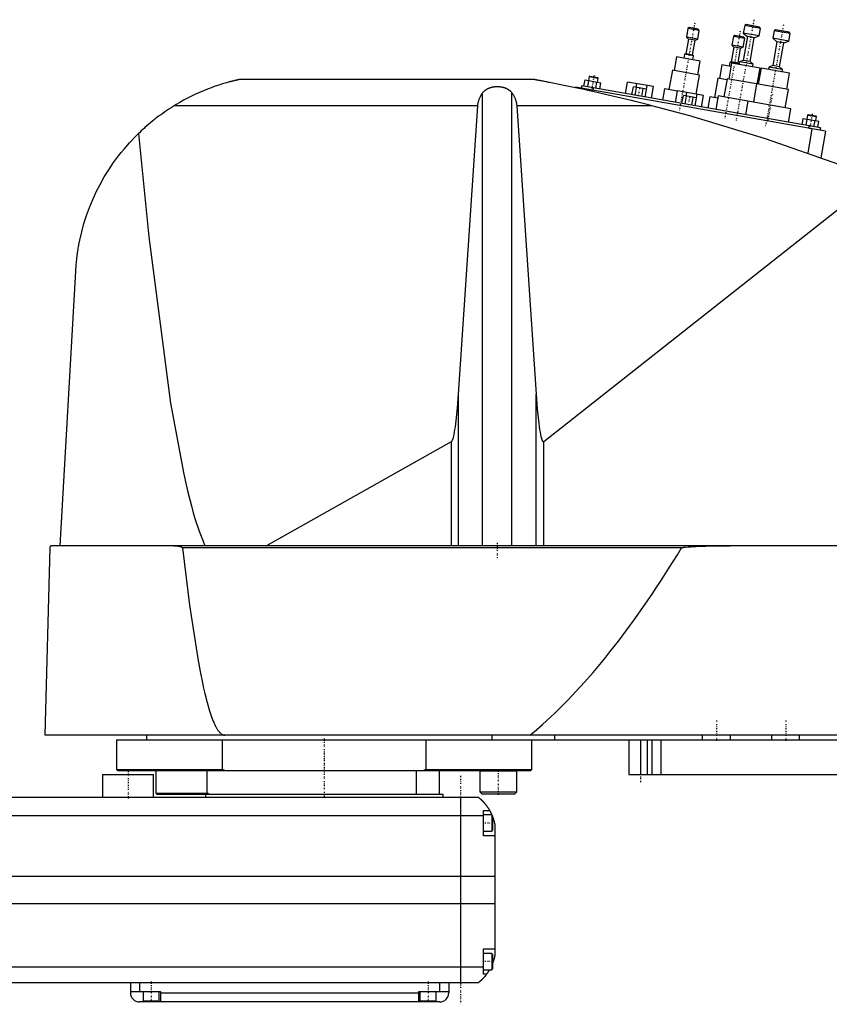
# Model space of a CAD drawing. Extents: x -186 to 906, y -1 to 900.
# Tile 2 of 3: x 318 to 669, y 371 to 797. Entities that reach past the tile are written whole.
import ezdxf

# ---------------------------------------------------------------- set-up
doc = ezdxf.new("R2010")
doc.units = 0
doc.linetypes.add('CENTER', pattern=[1.5, 0.45, -0.5, 0.05, -0.5])
doc.layers.add('AM_0', color=7, linetype='CONTINUOUS')
doc.layers.add('AM_7', color=7, linetype='CENTER')

msp = doc.modelspace()

# ---------------------------------------------------------------- linework, layer by layer
at = {"layer": 'AM_0', "color": 7, "linetype": 'CONTINUOUS'}
for p, q in [((607.62, 793.62), (606.94, 789.78)), ((608.2, 794.03), (607.62, 793.62)), ((612.54, 792.75), (607.62, 793.62)), ((612.13, 793.33), (608.2, 794.03)), ((612.54, 792.75), (612.13, 793.33)), ((632.21, 794.87), (631.63, 791.62)), ((632.79, 795.27), (632.21, 794.87)), ((639.1, 793.65), (632.21, 794.87)), ((638.69, 794.23), (632.79, 795.27)), ((638.53, 790.4), (639.1, 793.65)), ((639.1, 793.65), (638.69, 794.23)), ((607.82, 789.01), (606.69, 782.61)), ((606.94, 789.78), (607.82, 789.01)), ((611.86, 788.91), (606.94, 789.78)), ((610.77, 788.49), (607.82, 789.01)), ((610.77, 788.49), (611.86, 788.91)), ((611.86, 788.91), (612.54, 792.75)), ((627.31, 790.15), (626.64, 786.31)), ((627.89, 790.55), (627.31, 790.15)), ((632.24, 789.28), (627.31, 790.15)), ((631.83, 789.86), (627.89, 790.55)), ((631.56, 785.44), (632.24, 789.28)), ((633.39, 790.09), (631.57, 779.75)), ((631.63, 791.62), (633.39, 790.09)), ((638.53, 790.4), (631.63, 791.62)), ((632.24, 789.28), (631.83, 789.86)), ((636.35, 789.57), (633.39, 790.09)), ((634.53, 779.23), (636.35, 789.57)), ((636.35, 789.57), (638.53, 790.4)), ((645.01, 792.61), (644.44, 789.36)), ((644.44, 789.36), (646.2, 787.83)), ((651.33, 788.15), (644.44, 789.36)), ((645.59, 793.02), (645.01, 792.61)), ((651.9, 791.4), (645.01, 792.61)), ((651.5, 791.97), (645.59, 793.02)), ((651.33, 788.15), (651.9, 791.4)), ((651.9, 791.4), (651.5, 791.97)), ((609.65, 782.09), (610.77, 788.49)), ((627.52, 785.54), (626.39, 779.14)), ((626.64, 786.31), (627.52, 785.54)), ((631.56, 785.44), (626.64, 786.31)), ((630.47, 785.02), (627.52, 785.54)), ((629.34, 778.62), (630.47, 785.02)), ((630.47, 785.02), (631.56, 785.44)), ((646.2, 787.83), (644.37, 777.49)), ((649.15, 787.31), (646.2, 787.83)), ((647.33, 776.97), (649.15, 787.31)), ((649.15, 787.31), (651.33, 788.15)), ((602.65, 781.29), (601.61, 775.39)), ((612.99, 779.47), (602.65, 781.29)), ((606.15, 782.4), (605.85, 780.73)), ((606.69, 782.61), (606.15, 782.4)), ((610.09, 781.71), (606.15, 782.4)), ((609.65, 782.09), (606.69, 782.61)), ((610.09, 781.71), (609.65, 782.09)), ((609.79, 780.04), (610.09, 781.71)), ((611.95, 773.56), (612.99, 779.47)), ((622.35, 777.82), (621.3, 771.91)), ((626.28, 777.13), (622.35, 777.82)), ((626.55, 778.6), (625.33, 771.71)), ((625.84, 778.93), (625.55, 777.26)), ((626.39, 779.14), (625.84, 778.93)), ((629.78, 778.24), (625.84, 778.93)), ((629.34, 778.62), (626.39, 779.14)), ((638.86, 776.43), (626.55, 778.6)), ((629.78, 778.24), (629.34, 778.62)), ((629.94, 779.12), (629.75, 778.04)), ((629.75, 778.04), (629.78, 778.24)), ((631.57, 779.75), (629.94, 779.12)), ((635.85, 778.08), (629.94, 779.12)), ((634.53, 779.23), (631.57, 779.75)), ((635.85, 778.08), (634.53, 779.23)), ((635.66, 777), (635.85, 778.08)), ((637.64, 769.54), (638.86, 776.43)), ((639.35, 776.35), (638.13, 769.45)), ((651.66, 774.18), (639.35, 776.35)), ((642.74, 776.87), (642.55, 775.78)), ((644.37, 777.49), (642.74, 776.87)), ((648.65, 775.82), (642.74, 776.87)), ((647.33, 776.97), (644.37, 777.49)), ((648.65, 775.82), (647.33, 776.97)), ((564.85, 772.78), (564.54, 771.06)), ((565.14, 772.98), (564.85, 772.78)), ((564.85, 772.78), (568.79, 772.08)), ((565.14, 772.98), (568.58, 772.37)), ((568.48, 770.36), (568.79, 772.08)), ((568.79, 772.08), (568.58, 772.37)), ((600.87, 775.52), (599.39, 767.15)), ((612.69, 773.43), (600.87, 775.52)), ((611.23, 765.16), (612.69, 773.43)), ((620.57, 772.04), (619.09, 763.67)), ((624.5, 771.35), (620.57, 772.04)), ((624.59, 771.84), (623.2, 763.96)), ((637.4, 769.58), (624.59, 771.84)), ((648.46, 774.74), (648.65, 775.82)), ((650.44, 767.28), (651.66, 774.18)), ((540.94, 771.5), (413.33, 771.5)), ((558.96, 768.18), (558.91, 767.91)), ((667.29, 749.08), (558.96, 768.18)), ((561.6, 768.73), (561.42, 767.75)), ((665, 750.5), (561.6, 768.73)), ((562.56, 768.56), (563.05, 771.32)), ((563.05, 771.32), (569.87, 770.12)), ((564.27, 768.26), (564.75, 771.02)), ((566.52, 767.86), (566.35, 766.88)), ((567.68, 767.66), (568.17, 770.42)), ((569.39, 767.36), (569.87, 770.12)), ((580.6, 765.38), (581.49, 770.4)), ((592.71, 768.42), (581.49, 770.4)), ((583.37, 764.89), (583.98, 768.34)), ((589.67, 767.34), (583.98, 768.34)), ((584.79, 764.64), (585.4, 768.09)), ((585.14, 768.14), (585.42, 769.71)), ((587.64, 764.14), (588.24, 767.59)), ((589.06, 763.89), (589.95, 768.91)), ((591.83, 763.4), (592.71, 768.42)), ((637.39, 769.58), (636, 761.71)), ((651.18, 767.15), (637.39, 769.58)), ((518.66, 569.6), (518.66, 765.71)), ((531.34, 569.6), (531.34, 765.71)), ((564.87, 767.14), (564.78, 766.64)), ((589.06, 763.89), (589.67, 767.34)), ((597.42, 767.49), (596.56, 762.57)), ((603.13, 766.49), (597.42, 767.49)), ((602.27, 761.56), (603.15, 766.58)), ((614.38, 764.6), (603.15, 766.58)), ((605.04, 761.07), (605.65, 764.52)), ((611.33, 763.52), (605.65, 764.52)), ((606.46, 760.82), (607.07, 764.27)), ((606.81, 764.32), (607.08, 765.89)), ((609.3, 760.32), (609.91, 763.77)), ((610.72, 760.07), (611.33, 763.52)), ((610.73, 760.07), (611.61, 765.09)), ((613.49, 759.58), (614.38, 764.6)), ((617.12, 764.02), (616.25, 759.1)), ((620.57, 763.41), (617.12, 764.02)), ((620.74, 764.4), (619.7, 758.49)), ((633.54, 762.14), (620.74, 764.4)), ((649.79, 759.27), (651.18, 767.15)), ((516.57, 760.16), (385.05, 760.16)), ((508.17, 635.23), (516.57, 760.16)), ((592.03, 760.16), (533.43, 760.16)), ((533.43, 760.16), (541.83, 635.23)), ((633.54, 762.14), (632.5, 756.23)), ((652.25, 758.84), (633.54, 762.14)), ((651.21, 752.93), (652.25, 758.84)), ((659.39, 756.1), (659.08, 754.38)), ((659.68, 756.31), (659.39, 756.1)), ((659.39, 756.1), (663.33, 755.41)), ((659.68, 756.31), (663.12, 755.7)), ((663.02, 753.69), (663.33, 755.41)), ((663.33, 755.41), (663.12, 755.7)), ((657.1, 751.89), (657.59, 754.64)), ((657.59, 754.64), (664.41, 753.44)), ((658.81, 751.59), (659.3, 754.34)), ((660.08, 751.37), (659.9, 750.38)), ((662.22, 750.99), (662.71, 753.74)), ((663.93, 750.69), (664.41, 753.44)), ((665, 750.5), (664.83, 749.52)), ((661.38, 750.12), (659.53, 739.63)), ((667.29, 749.08), (665.26, 737.59)), ((545.22, 614.75), (689.33, 728.44)), ((335.65, 569.6), (342.34, 688.56)), ((508.17, 569.6), (508.17, 635.23)), ((541.83, 569.6), (541.83, 635.23)), ((424.82, 569.6), (505.15, 614.71)), ((505.15, 569.6), (505.15, 614.71)), ((545.22, 569.6), (545.22, 614.75)), ((331.05, 568.63), (328.96, 487.5)), ((902.45, 569.6), (332.05, 569.6)), ((604.88, 568.63), (388.61, 568.63)), ((905.5, 487.5), (328.96, 487.5)), ((373, 487.5), (373, 485.5)), ((522.83, 485.5), (522.83, 487.5)), ((550, 485.5), (550, 487.5)), ((614, 485.5), (614, 487.5)), ((626, 485.5), (626, 487.5)), ((644, 485.5), (644, 487.5)), ((656, 485.5), (656, 487.5)), ((360, 485.5), (360, 472.7)), ((360, 485.5), (900, 485.5)), ((405.98, 472.7), (405.98, 485.5)), ((494.02, 485.5), (494.02, 472.7)), ((540, 472.7), (540, 485.5)), ((582, 485.5), (582, 470.5)), ((587, 485.5), (587, 470.5)), ((590, 485.5), (590, 470.5)), ((592, 485.5), (592, 470.5)), ((595.84, 485.5), (595.84, 470.5)), ((354, 470.5), (354, 460.5)), ((354, 470.5), (376, 470.5)), ((360, 472.7), (360.5, 472.2)), ((360, 472.7), (405.98, 472.7)), ((360.5, 472.2), (539.5, 472.2)), ((376, 460.5), (376, 470.5)), ((377, 472.2), (377, 462.5)), ((399.28, 462.5), (399.28, 472.2)), ((407.01, 472.2), (405.98, 472.7)), ((490, 462), (490, 472.2)), ((494.02, 472.7), (492.99, 472.2)), ((494.02, 472.7), (540, 472.7)), ((500, 462), (500, 472.2)), ((517.55, 472.2), (517.45, 472.1)), ((517.45, 472.1), (517.45, 463)), ((517.45, 472.1), (533.45, 472.1)), ((533.45, 472.1), (533.35, 472.2)), ((533.45, 463), (533.45, 472.1)), ((539.5, 472.2), (540, 472.7)), ((582, 470.5), (890, 470.5)), ((377, 462.5), (377.5, 462)), ((377, 462.5), (399.28, 462.5)), ((377.5, 462), (501.5, 462)), ((398.5, 462), (398.5, 460.5)), ((400, 462), (399.28, 462.5)), ((501.5, 460.5), (501.5, 462)), ((517.45, 463), (518.25, 462.2)), ((517.45, 463), (533.45, 463)), ((518.25, 462.2), (532.65, 462.2)), ((532.65, 462.2), (533.45, 463)), ((517, 460.5), (-83, 460.5)), ((509, 460.5), (509, 380.5)), ((-85, 452.8), (519, 452.8)), ((519, 444), (519, 455)), ((519, 455), (521.65, 455)), ((522.6, 453), (519, 453)), ((523, 452.6), (522.6, 453)), ((522.6, 453), (522.6, 446)), ((523, 452.6), (523, 446.4)), ((524, 448.5), (524, 392.5)), ((519, 446), (522.6, 446)), ((524, 444), (519, 444)), ((522.6, 446), (523, 446.4)), ((-90, 426.46), (524, 426.46)), ((-90, 414.6), (524, 414.6)), ((519, 395), (524, 395)), ((519, 384), (519, 395)), ((522.6, 393), (519, 393)), ((523, 392.6), (522.6, 393)), ((522.6, 393), (522.6, 386)), ((523, 392.6), (523, 386.4)), ((-85, 387.22), (519, 387.22)), ((519, 386), (522.6, 386)), ((520.34, 384), (519, 384)), ((522.6, 386), (523, 386.4)), ((-83, 380.5), (517, 380.5)), ((366, 380.5), (366, 376)), ((370, 380.5), (370, 376.5)), ((500, 380.5), (500, 376.5)), ((504, 380.5), (504, 376)), ((366, 376.5), (379, 376.5)), ((371.5, 376.5), (371.5, 372.5)), ((378.5, 372.5), (378.5, 376.5)), ((379, 376.5), (379, 372)), ((379, 376), (491, 376)), ((491, 376.5), (504, 376.5)), ((491, 372), (491, 376.5)), ((491.5, 376.5), (491.5, 372.5)), ((498.5, 372.5), (498.5, 376.5)), ((500, 372), (370, 372)), ((371.5, 372.5), (378.5, 372.5)), ((375, 372), (375, 372.5)), ((491.5, 372.5), (498.5, 372.5)), ((495, 372), (495, 372.5))]:
    msp.add_line(p, q, dxfattribs=at)
for points in [[(413.33, 771.5, 0), (413.33, 771.5, 0), (413.33, 771.5, 0), (413.33, 771.5, 0), (413.33, 771.5, 0), (413.33, 771.5, 0), (413.32, 771.5, 0), (413.32, 771.5, 0), (413.31, 771.5, 0), (413.3, 771.49, 0), (413.3, 771.49, 0), (413.29, 771.49, 0), (413.29, 771.49, 0), (413.28, 771.49, 0), (413.27, 771.49, 0), (413.26, 771.48, 0), (413.24, 771.48, 0), (413.23, 771.48, 0), (413.22, 771.48, 0), (413.22, 771.48, 0), (413.2, 771.47, 0), (413.19, 771.47, 0), (413.18, 771.47, 0), (413.17, 771.47, 0), (413.15, 771.46, 0), (413.13, 771.46, 0), (413.13, 771.46, 0), (413.12, 771.45, 0), (413.1, 771.45, 0), (413.07, 771.44, 0), (413.05, 771.44, 0), (413.03, 771.44, 0), (413.01, 771.43, 0), (413, 771.43, 0), (412.99, 771.42, 0), (412.96, 771.42, 0), (412.94, 771.41, 0), (412.91, 771.41, 0), (412.89, 771.4, 0), (412.86, 771.4, 0), (412.84, 771.39, 0), (412.83, 771.39, 0), (412.8, 771.39, 0), (412.78, 771.38, 0), (412.67, 771.36, 0), (412.48, 771.31, 0), (412.28, 771.27, 0), (412.18, 771.24, 0), (412.07, 771.22, 0), (411.86, 771.17, 0), (411.65, 771.12, 0), (411.42, 771.07, 0), (411.19, 771.01, 0), (410.95, 770.96, 0), (410.83, 770.93, 0), (410.71, 770.9, 0), (410.46, 770.83, 0), (410.2, 770.77, 0), (410.07, 770.74, 0), (409.94, 770.7, 0), (409.68, 770.64, 0), (409.41, 770.57, 0), (409.28, 770.53, 0), (409.14, 770.5, 0), (408.87, 770.42, 0), (408.6, 770.35, 0), (407.62, 770.08, 0), (405.96, 769.59, 0), (404.36, 769.09, 0), (402.74, 768.54, 0), (401.07, 767.95, 0), (400.23, 767.63, 0), (399.37, 767.3, 0), (397.66, 766.61, 0), (395.93, 765.87, 0), (394.2, 765.08, 0), (392.47, 764.26, 0), (390.77, 763.4, 0), (389.92, 762.95, 0), (389.09, 762.5, 0), (387.44, 761.58, 0), (385.83, 760.64, 0), (385.05, 760.16, 0)], [(518.66, 765.71, 0), (518.7, 765.76, 0), (518.77, 765.86, 0), (518.85, 765.95, 0), (518.89, 766, 0), (518.93, 766.05, 0), (519.01, 766.14, 0), (519.09, 766.24, 0), (519.18, 766.33, 0), (519.27, 766.42, 0), (519.37, 766.51, 0), (519.41, 766.56, 0), (519.46, 766.6, 0), (519.56, 766.69, 0), (519.66, 766.77, 0), (519.76, 766.85, 0), (519.86, 766.93, 0), (519.97, 767.01, 0), (520.02, 767.05, 0), (520.07, 767.09, 0), (520.18, 767.16, 0), (520.29, 767.23, 0), (520.34, 767.26, 0), (520.4, 767.3, 0), (520.51, 767.36, 0), (520.61, 767.42, 0), (520.67, 767.45, 0), (520.72, 767.48, 0), (520.83, 767.54, 0), (520.95, 767.59, 0), (521.06, 767.65, 0), (521.18, 767.7, 0), (521.3, 767.75, 0), (521.36, 767.78, 0), (521.42, 767.8, 0), (521.54, 767.85, 0), (521.67, 767.9, 0), (521.79, 767.94, 0), (521.92, 767.99, 0), (522.05, 768.03, 0), (522.12, 768.05, 0), (522.19, 768.07, 0), (522.32, 768.1, 0), (522.45, 768.14, 0), (522.59, 768.17, 0), (522.72, 768.2, 0), (522.86, 768.23, 0), (522.93, 768.25, 0), (523, 768.26, 0), (523.14, 768.28, 0), (523.28, 768.31, 0), (523.41, 768.33, 0), (523.55, 768.35, 0), (523.69, 768.37, 0), (523.76, 768.37, 0), (523.83, 768.38, 0), (523.97, 768.4, 0), (524.11, 768.41, 0), (524.25, 768.42, 0), (524.39, 768.43, 0), (524.53, 768.43, 0), (524.59, 768.44, 0), (524.66, 768.44, 0), (524.8, 768.44, 0), (524.93, 768.44, 0), (525, 768.44, 0), (525.07, 768.44, 0), (525.2, 768.44, 0), (525.34, 768.44, 0), (525.41, 768.44, 0), (525.47, 768.43, 0), (525.61, 768.43, 0), (525.75, 768.42, 0), (525.89, 768.41, 0), (526.03, 768.4, 0), (526.17, 768.38, 0), (526.24, 768.37, 0), (526.31, 768.37, 0), (526.45, 768.35, 0), (526.59, 768.33, 0), (526.72, 768.31, 0), (526.86, 768.28, 0), (527, 768.26, 0), (527.07, 768.25, 0), (527.14, 768.23, 0), (527.28, 768.2, 0), (527.41, 768.17, 0), (527.55, 768.14, 0), (527.68, 768.1, 0), (527.81, 768.07, 0), (527.88, 768.05, 0), (527.95, 768.03, 0), (528.08, 767.99, 0), (528.21, 767.94, 0), (528.33, 767.9, 0), (528.46, 767.85, 0), (528.58, 767.8, 0), (528.64, 767.78, 0), (528.7, 767.75, 0), (528.82, 767.7, 0), (528.94, 767.65, 0), (529.05, 767.59, 0), (529.17, 767.54, 0), (529.28, 767.48, 0), (529.33, 767.45, 0), (529.39, 767.42, 0), (529.49, 767.36, 0), (529.6, 767.3, 0), (529.66, 767.26, 0), (529.71, 767.23, 0), (529.82, 767.16, 0), (529.93, 767.09, 0), (529.98, 767.05, 0), (530.03, 767.01, 0), (530.14, 766.93, 0), (530.24, 766.85, 0), (530.34, 766.77, 0), (530.44, 766.69, 0), (530.54, 766.6, 0), (530.59, 766.56, 0), (530.63, 766.51, 0), (530.73, 766.42, 0), (530.82, 766.33, 0), (530.91, 766.24, 0), (530.99, 766.14, 0), (531.07, 766.05, 0), (531.11, 766, 0), (531.15, 765.95, 0), (531.23, 765.86, 0), (531.3, 765.76, 0), (531.34, 765.71, 0)], [(592.03, 760.16, 0), (590.59, 760.53, 0), (587.67, 761.27, 0), (584.69, 762.01, 0), (583.19, 762.37, 0), (581.68, 762.74, 0), (578.64, 763.47, 0), (575.58, 764.19, 0), (572.52, 764.91, 0), (569.46, 765.6, 0), (566.41, 766.28, 0), (564.9, 766.62, 0), (563.39, 766.95, 0), (560.41, 767.59, 0), (557.47, 768.21, 0), (554.59, 768.81, 0), (551.78, 769.39, 0), (549.05, 769.93, 0), (547.64, 770.21, 0), (547.41, 770.26, 0), (546.93, 770.35, 0), (546.46, 770.44, 0), (546.22, 770.49, 0), (545.99, 770.53, 0), (545.52, 770.63, 0), (545.06, 770.71, 0), (544.6, 770.8, 0), (544.16, 770.89, 0), (543.73, 770.97, 0), (543.52, 771.01, 0), (543.31, 771.05, 0), (542.91, 771.13, 0), (542.53, 771.2, 0), (542.32, 771.24, 0), (542.26, 771.25, 0), (542.2, 771.26, 0), (542.17, 771.27, 0), (542.14, 771.27, 0), (542.08, 771.28, 0), (542.03, 771.29, 0), (541.97, 771.31, 0), (541.91, 771.32, 0), (541.86, 771.33, 0), (541.83, 771.33, 0), (541.8, 771.34, 0), (541.74, 771.35, 0), (541.69, 771.36, 0), (541.64, 771.37, 0), (541.58, 771.38, 0), (541.53, 771.39, 0), (541.51, 771.39, 0), (541.48, 771.4, 0), (541.44, 771.41, 0), (541.39, 771.41, 0), (541.37, 771.42, 0), (541.35, 771.42, 0), (541.3, 771.43, 0), (541.26, 771.44, 0), (541.24, 771.44, 0), (541.22, 771.45, 0), (541.19, 771.45, 0), (541.15, 771.46, 0), (541.12, 771.47, 0), (541.09, 771.47, 0), (541.06, 771.48, 0), (541.05, 771.48, 0), (541.04, 771.48, 0), (541.02, 771.48, 0), (541, 771.49, 0), (540.98, 771.49, 0), (540.96, 771.49, 0), (540.95, 771.5, 0), (540.95, 771.5, 0), (540.94, 771.5, 0), (540.94, 771.5, 0), (540.94, 771.5, 0), (540.94, 771.5, 0)], [(516.57, 760.16, 0), (516.58, 760.32, 0), (516.61, 760.65, 0), (516.66, 760.97, 0), (516.68, 761.13, 0), (516.71, 761.3, 0), (516.78, 761.62, 0), (516.85, 761.94, 0), (516.94, 762.26, 0), (517.03, 762.57, 0), (517.14, 762.89, 0), (517.2, 763.04, 0), (517.26, 763.2, 0), (517.39, 763.51, 0), (517.52, 763.81, 0), (517.67, 764.11, 0), (517.83, 764.41, 0), (518, 764.71, 0), (518.08, 764.86, 0), (518.17, 765, 0), (518.36, 765.29, 0), (518.56, 765.57, 0), (518.66, 765.71, 0)], [(531.34, 765.71, 0), (531.44, 765.57, 0), (531.64, 765.29, 0), (531.83, 765, 0), (531.92, 764.86, 0), (532, 764.71, 0), (532.17, 764.41, 0), (532.33, 764.11, 0), (532.48, 763.81, 0), (532.61, 763.51, 0), (532.74, 763.2, 0), (532.8, 763.04, 0), (532.86, 762.89, 0), (532.97, 762.57, 0), (533.06, 762.26, 0), (533.15, 761.94, 0), (533.22, 761.62, 0), (533.29, 761.3, 0), (533.32, 761.13, 0), (533.34, 760.97, 0), (533.39, 760.65, 0), (533.42, 760.32, 0), (533.43, 760.16, 0)], [(385.05, 760.16, 0), (384.58, 759.87, 0), (383.66, 759.29, 0), (382.74, 758.69, 0), (382.28, 758.39, 0), (381.83, 758.08, 0), (380.93, 757.47, 0), (380.03, 756.84, 0), (379.14, 756.2, 0), (378.26, 755.55, 0), (377.39, 754.89, 0), (376.96, 754.55, 0), (376.53, 754.21, 0), (375.67, 753.53, 0), (374.82, 752.84, 0), (373.98, 752.14, 0), (373.15, 751.42, 0), (372.33, 750.7, 0), (371.92, 750.33, 0), (371.52, 749.97, 0), (370.71, 749.22, 0), (369.92, 748.47, 0), (369.53, 748.09, 0)], [(689.33, 728.44, 0), (673.4, 734.59, 0), (641.19, 745.86, 0), (608.52, 755.74, 0), (592.03, 760.16, 0)], [(342.34, 688.56, 0), (342.36, 688.89, 0), (342.4, 689.54, 0), (342.45, 690.19, 0), (342.47, 690.52, 0), (342.5, 690.84, 0), (342.56, 691.49, 0), (342.62, 692.13, 0), (342.68, 692.78, 0), (342.75, 693.42, 0), (342.82, 694.06, 0), (342.86, 694.37, 0), (342.9, 694.69, 0), (342.98, 695.33, 0), (343.07, 695.96, 0), (343.16, 696.59, 0), (343.25, 697.21, 0), (343.35, 697.84, 0), (343.4, 698.15, 0), (343.45, 698.46, 0), (343.56, 699.09, 0), (343.67, 699.71, 0), (343.73, 700.01, 0), (344.09, 701.86, 0), (344.93, 705.5, 0), (345.91, 709.08, 0), (347.03, 712.6, 0), (348.3, 716.06, 0), (349.7, 719.46, 0), (350.45, 721.14, 0), (351.24, 722.81, 0), (352.91, 726.09, 0), (354.72, 729.3, 0), (356.67, 732.43, 0), (358.74, 735.49, 0), (360.93, 738.46, 0), (362.07, 739.91, 0), (363.25, 741.34, 0), (365.68, 744.12, 0), (368.22, 746.79, 0), (369.53, 748.09, 0)], [(369.53, 748.09, 0), (374, 703.31, 0), (383.41, 631.3, 0), (389.13, 600.55, 0), (390.78, 593.33, 0), (392.45, 586.82, 0), (393.28, 583.82, 0), (394.12, 581.01, 0), (395.8, 575.91, 0), (397.49, 571.52, 0), (398.33, 569.6, 0)], [(505.15, 614.71, 0), (505.16, 614.71, 0), (505.16, 614.71, 0), (505.17, 614.72, 0), (505.17, 614.72, 0), (505.17, 614.72, 0), (505.18, 614.72, 0), (505.18, 614.73, 0), (505.19, 614.73, 0), (505.19, 614.73, 0), (505.2, 614.74, 0), (505.2, 614.74, 0), (505.2, 614.74, 0), (505.21, 614.74, 0), (505.21, 614.75, 0), (505.23, 614.76, 0), (505.25, 614.78, 0), (505.26, 614.79, 0), (505.29, 614.82, 0), (505.32, 614.85, 0), (505.35, 614.89, 0), (505.38, 614.93, 0), (505.41, 614.98, 0), (505.43, 615, 0), (505.44, 615.02, 0), (505.47, 615.07, 0), (505.5, 615.13, 0), (505.53, 615.18, 0), (505.56, 615.24, 0), (505.59, 615.31, 0), (505.61, 615.34, 0), (505.62, 615.37, 0), (505.65, 615.44, 0), (505.68, 615.52, 0), (505.7, 615.56, 0), (505.71, 615.6, 0), (505.74, 615.68, 0), (505.77, 615.76, 0), (505.79, 615.8, 0), (505.8, 615.85, 0), (505.83, 615.94, 0), (505.86, 616.03, 0), (505.97, 616.38, 0), (506.15, 617.08, 0), (506.32, 617.9, 0), (506.5, 618.83, 0), (506.67, 619.88, 0), (506.76, 620.44, 0), (506.84, 621.04, 0), (507.01, 622.31, 0), (507.17, 623.69, 0), (507.73, 629.38, 0), (508.17, 635.23, 0)], [(541.83, 635.23, 0), (542.32, 628.77, 0), (542.95, 622.66, 0), (543.13, 621.22, 0), (543.32, 619.92, 0), (543.42, 619.32, 0), (543.52, 618.75, 0), (543.71, 617.73, 0), (543.91, 616.86, 0), (544.11, 616.13, 0), (544.22, 615.77, 0), (544.26, 615.67, 0), (544.29, 615.59, 0), (544.31, 615.54, 0), (544.32, 615.5, 0), (544.36, 615.42, 0), (544.39, 615.34, 0), (544.42, 615.27, 0), (544.46, 615.2, 0), (544.49, 615.14, 0), (544.51, 615.11, 0), (544.52, 615.08, 0), (544.56, 615.02, 0), (544.59, 614.97, 0), (544.61, 614.94, 0), (544.63, 614.92, 0), (544.66, 614.88, 0), (544.69, 614.84, 0), (544.71, 614.82, 0), (544.73, 614.8, 0), (544.76, 614.77, 0), (544.78, 614.75, 0), (544.79, 614.75, 0), (544.79, 614.74, 0), (544.79, 614.74, 0), (544.8, 614.74, 0), (544.8, 614.74, 0), (544.81, 614.73, 0), (544.81, 614.73, 0), (544.82, 614.72, 0), (544.83, 614.72, 0), (544.83, 614.72, 0), (544.83, 614.72, 0), (544.84, 614.71, 0), (544.84, 614.71, 0), (544.85, 614.71, 0), (544.85, 614.7, 0), (544.86, 614.7, 0), (544.86, 614.7, 0), (544.87, 614.7, 0), (544.87, 614.7, 0), (544.88, 614.69, 0), (544.88, 614.69, 0), (544.89, 614.69, 0), (544.89, 614.69, 0), (544.9, 614.69, 0), (544.9, 614.68, 0), (544.9, 614.68, 0), (544.91, 614.68, 0), (544.91, 614.68, 0), (544.92, 614.68, 0), (544.92, 614.68, 0), (544.93, 614.68, 0), (544.93, 614.68, 0), (544.93, 614.67, 0), (544.94, 614.67, 0), (544.94, 614.67, 0), (544.95, 614.67, 0), (544.96, 614.67, 0), (544.96, 614.67, 0), (544.96, 614.67, 0), (544.97, 614.67, 0), (544.97, 614.67, 0), (544.98, 614.67, 0), (544.98, 614.67, 0), (544.99, 614.67, 0), (544.99, 614.67, 0), (545, 614.67, 0), (545, 614.67, 0), (545.01, 614.67, 0), (545.01, 614.67, 0), (545.02, 614.67, 0), (545.02, 614.67, 0), (545.03, 614.67, 0), (545.03, 614.67, 0), (545.03, 614.67, 0), (545.04, 614.67, 0), (545.05, 614.67, 0), (545.05, 614.67, 0), (545.06, 614.67, 0), (545.06, 614.67, 0), (545.07, 614.67, 0), (545.07, 614.67, 0), (545.07, 614.68, 0), (545.08, 614.68, 0), (545.08, 614.68, 0), (545.09, 614.68, 0), (545.1, 614.68, 0), (545.1, 614.68, 0), (545.1, 614.68, 0), (545.11, 614.69, 0), (545.11, 614.69, 0), (545.12, 614.69, 0), (545.12, 614.69, 0), (545.12, 614.69, 0), (545.13, 614.7, 0), (545.13, 614.7, 0), (545.14, 614.7, 0), (545.14, 614.7, 0), (545.15, 614.71, 0), (545.15, 614.71, 0), (545.16, 614.71, 0), (545.16, 614.71, 0), (545.17, 614.72, 0), (545.17, 614.72, 0), (545.17, 614.72, 0), (545.18, 614.73, 0), (545.19, 614.73, 0), (545.19, 614.73, 0), (545.2, 614.74, 0), (545.2, 614.74, 0), (545.2, 614.74, 0), (545.21, 614.75, 0), (545.21, 614.75, 0), (545.22, 614.75, 0)], [(332.05, 569.6, 0), (332.02, 569.6, 0), (331.96, 569.6, 0), (331.89, 569.59, 0), (331.86, 569.58, 0), (331.83, 569.58, 0), (331.77, 569.56, 0), (331.71, 569.54, 0), (331.64, 569.51, 0), (331.58, 569.48, 0), (331.52, 569.45, 0), (331.49, 569.43, 0), (331.46, 569.41, 0), (331.4, 569.36, 0), (331.34, 569.31, 0), (331.29, 569.25, 0), (331.24, 569.18, 0), (331.21, 569.14, 0), (331.2, 569.13, 0), (331.19, 569.11, 0), (331.19, 569.1, 0), (331.18, 569.1, 0), (331.17, 569.08, 0), (331.17, 569.07, 0), (331.16, 569.06, 0), (331.16, 569.05, 0), (331.15, 569.03, 0), (331.14, 569.01, 0), (331.14, 569.01, 0), (331.13, 569, 0), (331.12, 568.98, 0), (331.12, 568.96, 0), (331.11, 568.94, 0), (331.1, 568.92, 0), (331.09, 568.89, 0), (331.09, 568.88, 0), (331.09, 568.87, 0), (331.08, 568.85, 0), (331.08, 568.82, 0), (331.07, 568.8, 0), (331.07, 568.78, 0), (331.07, 568.78, 0), (331.06, 568.77, 0), (331.06, 568.77, 0), (331.06, 568.77, 0), (331.06, 568.76, 0), (331.06, 568.76, 0), (331.06, 568.75, 0), (331.06, 568.75, 0), (331.06, 568.74, 0), (331.06, 568.74, 0), (331.06, 568.74, 0), (331.06, 568.73, 0), (331.06, 568.73, 0), (331.06, 568.72, 0), (331.06, 568.72, 0), (331.06, 568.71, 0), (331.06, 568.71, 0), (331.06, 568.71, 0), (331.06, 568.7, 0), (331.05, 568.7, 0), (331.05, 568.69, 0), (331.05, 568.69, 0), (331.05, 568.68, 0), (331.05, 568.68, 0), (331.05, 568.67, 0), (331.05, 568.67, 0), (331.05, 568.67, 0), (331.05, 568.66, 0), (331.05, 568.66, 0), (331.05, 568.65, 0), (331.05, 568.64, 0), (331.05, 568.64, 0), (331.05, 568.64, 0), (331.05, 568.63, 0), (331.05, 568.63, 0), (331.05, 568.63, 0)], [(384.85, 569.6, 0), (384.95, 569.6, 0), (385.17, 569.6, 0), (385.38, 569.59, 0), (385.5, 569.58, 0), (385.61, 569.58, 0), (385.83, 569.56, 0), (386.06, 569.54, 0), (386.29, 569.51, 0), (386.51, 569.48, 0), (386.74, 569.45, 0), (386.85, 569.43, 0), (386.97, 569.41, 0), (387.19, 569.36, 0), (387.41, 569.31, 0), (387.62, 569.26, 0), (387.83, 569.19, 0), (387.94, 569.15, 0), (387.98, 569.13, 0), (388.01, 569.12, 0), (388.03, 569.11, 0), (388.04, 569.11, 0), (388.08, 569.09, 0), (388.11, 569.08, 0), (388.13, 569.07, 0), (388.15, 569.06, 0), (388.18, 569.05, 0), (388.21, 569.03, 0), (388.23, 569.02, 0), (388.25, 569.01, 0), (388.28, 568.99, 0), (388.31, 568.97, 0), (388.35, 568.95, 0), (388.38, 568.93, 0), (388.41, 568.91, 0), (388.42, 568.9, 0), (388.44, 568.88, 0), (388.47, 568.86, 0), (388.49, 568.84, 0), (388.52, 568.81, 0), (388.53, 568.79, 0), (388.54, 568.79, 0), (388.54, 568.78, 0), (388.54, 568.78, 0), (388.54, 568.78, 0), (388.55, 568.77, 0), (388.55, 568.77, 0), (388.55, 568.76, 0), (388.56, 568.76, 0), (388.56, 568.75, 0), (388.56, 568.75, 0), (388.57, 568.75, 0), (388.57, 568.74, 0), (388.57, 568.74, 0), (388.57, 568.73, 0), (388.58, 568.73, 0), (388.58, 568.73, 0), (388.58, 568.72, 0), (388.58, 568.72, 0), (388.58, 568.71, 0), (388.59, 568.71, 0), (388.59, 568.7, 0), (388.59, 568.7, 0), (388.59, 568.69, 0), (388.6, 568.68, 0), (388.6, 568.68, 0), (388.6, 568.68, 0), (388.6, 568.67, 0), (388.6, 568.67, 0), (388.6, 568.66, 0), (388.6, 568.65, 0), (388.61, 568.65, 0), (388.61, 568.65, 0), (388.61, 568.64, 0), (388.61, 568.64, 0), (388.61, 568.63, 0), (388.61, 568.63, 0)], [(388.61, 568.63, 0), (391.63, 543.92, 0), (395.19, 520.7, 0), (396.21, 515.19, 0), (397.23, 510.17, 0), (397.74, 507.85, 0), (398.25, 505.66, 0), (399.28, 501.64, 0), (400.31, 498.12, 0), (401.33, 495.11, 0), (401.93, 493.58, 0), (402.11, 493.17, 0), (402.28, 492.78, 0), (402.36, 492.59, 0), (402.45, 492.41, 0), (402.62, 492.04, 0), (402.79, 491.69, 0), (402.96, 491.36, 0), (403.13, 491.04, 0), (403.31, 490.73, 0), (403.39, 490.58, 0), (403.48, 490.44, 0), (403.65, 490.16, 0), (403.82, 489.89, 0), (403.91, 489.76, 0), (403.99, 489.64, 0), (404.16, 489.4, 0), (404.34, 489.18, 0), (404.42, 489.07, 0), (404.51, 488.97, 0), (404.68, 488.77, 0), (404.85, 488.59, 0), (405.02, 488.42, 0), (405.2, 488.27, 0), (405.37, 488.13, 0), (405.45, 488.07, 0), (405.54, 488, 0), (405.71, 487.89, 0), (405.88, 487.8, 0), (406.05, 487.71, 0), (406.16, 487.67, 0), (406.18, 487.66, 0), (406.21, 487.65, 0), (406.23, 487.64, 0), (406.24, 487.64, 0), (406.27, 487.63, 0), (406.3, 487.62, 0), (406.33, 487.61, 0), (406.36, 487.6, 0), (406.38, 487.59, 0), (406.4, 487.59, 0), (406.41, 487.58, 0), (406.44, 487.57, 0), (406.47, 487.57, 0), (406.48, 487.56, 0), (406.5, 487.56, 0), (406.53, 487.55, 0), (406.56, 487.55, 0), (406.57, 487.54, 0), (406.58, 487.54, 0), (406.61, 487.54, 0), (406.64, 487.53, 0), (406.67, 487.53, 0), (406.7, 487.52, 0), (406.73, 487.52, 0), (406.74, 487.52, 0), (406.76, 487.51, 0), (406.79, 487.51, 0), (406.81, 487.51, 0), (406.84, 487.51, 0), (406.87, 487.5, 0), (406.9, 487.5, 0), (406.91, 487.5, 0), (406.93, 487.5, 0), (406.96, 487.5, 0), (406.99, 487.5, 0), (407, 487.5, 0)], [(539.11, 487.5, 0), (540.94, 489.03, 0), (544.59, 492.2, 0), (548.25, 495.54, 0), (550.07, 497.28, 0), (551.9, 499.05, 0), (555.56, 502.73, 0), (559.21, 506.57, 0), (562.86, 510.57, 0), (566.52, 514.75, 0), (570.17, 519.09, 0), (572, 521.32, 0), (573.83, 523.6, 0), (577.48, 528.27, 0), (581.13, 533.11, 0), (584.79, 538.12, 0), (588.44, 543.29, 0), (592.09, 548.63, 0), (593.92, 551.36, 0), (595.75, 554.13, 0), (599.4, 559.81, 0), (603.05, 565.65, 0), (604.88, 568.63, 0)], [(604.88, 568.63, 0), (604.88, 568.63, 0), (604.88, 568.63, 0), (604.88, 568.63, 0), (604.88, 568.63, 0), (604.88, 568.63, 0), (604.88, 568.63, 0), (604.88, 568.63, 0), (604.88, 568.63, 0), (604.89, 568.64, 0), (604.89, 568.64, 0), (604.89, 568.64, 0), (604.89, 568.65, 0), (604.9, 568.65, 0), (604.9, 568.65, 0), (604.9, 568.66, 0), (604.91, 568.66, 0), (604.91, 568.66, 0), (604.91, 568.66, 0), (604.92, 568.66, 0), (604.92, 568.67, 0), (604.93, 568.67, 0), (604.93, 568.67, 0), (604.94, 568.68, 0), (604.94, 568.68, 0), (604.94, 568.68, 0), (604.94, 568.68, 0), (604.95, 568.68, 0), (604.95, 568.69, 0), (604.97, 568.69, 0), (605, 568.71, 0), (605.03, 568.72, 0), (605.06, 568.73, 0), (605.09, 568.74, 0), (605.12, 568.75, 0), (605.13, 568.75, 0), (605.15, 568.76, 0), (605.18, 568.76, 0), (605.21, 568.77, 0), (605.31, 568.8, 0), (605.41, 568.82, 0), (605.5, 568.83, 0), (605.7, 568.87, 0), (605.89, 568.9, 0), (606.58, 568.98, 0), (607.7, 569.09, 0), (608.26, 569.13, 0), (608.82, 569.17, 0), (609.97, 569.24, 0), (611.14, 569.3, 0), (615.33, 569.45, 0), (622.51, 569.59, 0), (625.92, 569.6, 0)], [(517, 460.5, 0), (517, 460.5, 0), (517, 460.5, 0), (517, 460.5, 0), (517.01, 460.5, 0), (517.01, 460.49, 0), (517.01, 460.49, 0), (517.02, 460.49, 0), (517.02, 460.48, 0), (517.03, 460.47, 0), (517.04, 460.47, 0), (517.05, 460.46, 0), (517.05, 460.46, 0), (517.06, 460.45, 0), (517.08, 460.44, 0), (517.09, 460.42, 0), (517.11, 460.41, 0), (517.12, 460.4, 0), (517.13, 460.39, 0), (517.14, 460.38, 0), (517.16, 460.37, 0), (517.18, 460.35, 0), (517.19, 460.34, 0), (517.2, 460.33, 0), (517.23, 460.31, 0), (517.25, 460.29, 0), (517.27, 460.28, 0), (517.28, 460.27, 0), (517.3, 460.24, 0), (517.33, 460.22, 0), (517.36, 460.2, 0), (517.39, 460.17, 0), (517.42, 460.14, 0), (517.44, 460.13, 0), (517.46, 460.11, 0), (517.49, 460.08, 0), (517.52, 460.05, 0), (517.56, 460.02, 0), (517.6, 459.99, 0), (517.63, 459.96, 0), (517.65, 459.94, 0), (517.67, 459.92, 0), (517.71, 459.89, 0), (517.75, 459.85, 0), (517.79, 459.81, 0), (517.83, 459.77, 0), (517.88, 459.74, 0), (517.9, 459.72, 0), (517.92, 459.69, 0), (517.96, 459.65, 0), (518.01, 459.61, 0), (518.06, 459.57, 0), (518.1, 459.52, 0), (518.15, 459.48, 0), (518.17, 459.46, 0), (518.2, 459.43, 0), (518.25, 459.39, 0), (518.29, 459.34, 0), (518.34, 459.29, 0), (518.39, 459.24, 0), (518.44, 459.19, 0), (518.47, 459.17, 0), (518.49, 459.14, 0), (518.54, 459.09, 0), (518.6, 459.04, 0), (518.62, 459.01, 0), (518.65, 458.98, 0), (518.7, 458.93, 0), (518.75, 458.87, 0), (518.78, 458.85, 0), (518.81, 458.82, 0), (518.86, 458.76, 0), (518.91, 458.71, 0), (518.97, 458.65, 0), (519.02, 458.59, 0), (519.07, 458.53, 0), (519.1, 458.5, 0), (519.13, 458.47, 0), (519.18, 458.41, 0), (519.24, 458.35, 0), (519.29, 458.28, 0), (519.35, 458.22, 0), (519.41, 458.16, 0), (519.43, 458.12, 0), (519.46, 458.09, 0), (519.52, 458.02, 0), (519.58, 457.96, 0), (519.63, 457.89, 0), (519.69, 457.82, 0), (519.75, 457.75, 0), (519.78, 457.72, 0), (519.81, 457.68, 0), (519.86, 457.61, 0), (519.92, 457.54, 0), (519.98, 457.46, 0), (520.04, 457.39, 0), (520.1, 457.32, 0), (520.13, 457.28, 0), (520.15, 457.24, 0), (520.21, 457.16, 0), (520.27, 457.09, 0), (520.33, 457.01, 0), (520.39, 456.93, 0), (520.45, 456.85, 0), (520.48, 456.81, 0), (520.51, 456.77, 0), (520.56, 456.69, 0), (520.62, 456.61, 0), (520.65, 456.57, 0), (520.68, 456.52, 0), (520.74, 456.44, 0), (520.8, 456.36, 0), (520.83, 456.32, 0), (520.85, 456.27, 0), (520.91, 456.19, 0), (520.97, 456.1, 0), (521.02, 456.02, 0), (521.08, 455.93, 0), (521.14, 455.84, 0), (521.16, 455.8, 0), (521.19, 455.76, 0), (521.25, 455.67, 0), (521.3, 455.58, 0), (521.49, 455.27, 0), (521.65, 455, 0)], [(521.65, 455, 0), (521.65, 455, 0), (521.66, 454.98, 0), (521.67, 454.96, 0), (521.68, 454.94, 0), (521.7, 454.91, 0), (521.73, 454.86, 0), (521.77, 454.79, 0), (521.82, 454.7, 0), (521.87, 454.6, 0), (521.93, 454.49, 0), (521.96, 454.43, 0), (522, 454.36, 0), (522.07, 454.23, 0), (522.14, 454.08, 0), (522.22, 453.92, 0), (522.31, 453.76, 0), (522.39, 453.58, 0), (522.43, 453.49, 0), (522.47, 453.4, 0), (522.56, 453.21, 0), (522.65, 453.01, 0), (522.69, 452.91, 0)], [(523, 452.14, 0), (523.03, 452.05, 0), (523.1, 451.86, 0), (523.17, 451.67, 0), (523.21, 451.57, 0), (523.24, 451.48, 0), (523.31, 451.28, 0), (523.37, 451.08, 0), (523.43, 450.87, 0), (523.49, 450.67, 0), (523.55, 450.46, 0), (523.58, 450.36, 0), (523.61, 450.26, 0), (523.66, 450.05, 0), (523.72, 449.85, 0), (523.77, 449.64, 0), (523.81, 449.44, 0), (523.86, 449.23, 0), (523.88, 449.13, 0), (523.9, 449.03, 0), (523.94, 448.82, 0), (523.98, 448.61, 0), (524, 448.5, 0)], [(524, 392.5, 0), (523.98, 392.41, 0), (523.95, 392.22, 0), (523.91, 392.03, 0), (523.89, 391.93, 0), (523.87, 391.83, 0), (523.83, 391.63, 0), (523.78, 391.43, 0), (523.73, 391.22, 0), (523.68, 391.01, 0), (523.63, 390.8, 0), (523.6, 390.7, 0), (523.57, 390.59, 0), (523.51, 390.39, 0), (523.45, 390.18, 0), (523.38, 389.97, 0), (523.32, 389.76, 0), (523.25, 389.56, 0), (523.22, 389.46, 0), (523.18, 389.36, 0), (523.11, 389.16, 0), (523.04, 388.96, 0), (523, 388.86, 0)], [(520.34, 384, 0), (520.2, 383.81, 0), (519.92, 383.45, 0), (519.64, 383.11, 0), (519.5, 382.95, 0), (519.36, 382.79, 0), (519.1, 382.49, 0), (518.84, 382.22, 0), (518.59, 381.96, 0), (518.45, 381.81, 0), (518.41, 381.77, 0), (518.37, 381.73, 0), (518.35, 381.71, 0), (518.33, 381.69, 0), (518.29, 381.66, 0), (518.25, 381.62, 0), (518.21, 381.58, 0), (518.17, 381.55, 0), (518.14, 381.51, 0), (518.12, 381.49, 0), (518.1, 381.47, 0), (518.06, 381.44, 0), (518.03, 381.4, 0), (518.01, 381.39, 0), (517.99, 381.37, 0), (517.96, 381.34, 0), (517.92, 381.31, 0), (517.9, 381.29, 0), (517.89, 381.27, 0), (517.85, 381.24, 0), (517.82, 381.21, 0), (517.79, 381.18, 0), (517.75, 381.15, 0), (517.72, 381.12, 0), (517.71, 381.11, 0), (517.69, 381.09, 0), (517.66, 381.07, 0), (517.63, 381.04, 0), (517.6, 381.01, 0), (517.57, 380.99, 0), (517.54, 380.96, 0), (517.53, 380.95, 0), (517.52, 380.94, 0), (517.49, 380.91, 0), (517.46, 380.89, 0), (517.44, 380.87, 0), (517.41, 380.85, 0), (517.39, 380.83, 0), (517.38, 380.82, 0), (517.37, 380.81, 0), (517.34, 380.79, 0), (517.32, 380.77, 0), (517.3, 380.75, 0), (517.28, 380.73, 0), (517.26, 380.72, 0), (517.25, 380.71, 0), (517.24, 380.7, 0), (517.22, 380.69, 0), (517.2, 380.67, 0), (517.19, 380.66, 0), (517.17, 380.64, 0), (517.16, 380.63, 0), (517.15, 380.62, 0), (517.14, 380.62, 0), (517.13, 380.61, 0), (517.11, 380.59, 0), (517.11, 380.59, 0), (517.1, 380.58, 0), (517.09, 380.57, 0), (517.08, 380.57, 0), (517.07, 380.56, 0), (517.07, 380.56, 0), (517.06, 380.55, 0), (517.05, 380.54, 0), (517.04, 380.54, 0), (517.04, 380.53, 0), (517.03, 380.52, 0), (517.03, 380.52, 0), (517.02, 380.52, 0), (517.02, 380.51, 0), (517.01, 380.51, 0), (517, 380.5, 0), (517, 380.5, 0)], [(521.65, 386, 0), (521.59, 385.9, 0), (521.48, 385.71, 0), (521.37, 385.53, 0), (521.32, 385.45, 0), (521.27, 385.36, 0), (521.16, 385.2, 0), (521.06, 385.04, 0), (520.96, 384.89, 0), (520.87, 384.75, 0), (520.78, 384.62, 0), (520.74, 384.56, 0), (520.7, 384.5, 0), (520.62, 384.39, 0), (520.55, 384.29, 0), (520.49, 384.21, 0), (520.44, 384.14, 0), (520.4, 384.08, 0), (520.38, 384.06, 0), (520.37, 384.04, 0), (520.35, 384.02, 0), (520.34, 384, 0), (520.34, 384, 0)]]:
    msp.add_polyline3d(points, dxfattribs=at)
for centre, start, end in [((370, 376), 180, 270), ((500, 376), 270, 0)]:
    msp.add_arc(centre, 4, start, end, dxfattribs=at)
at = {"layer": 'AM_7', "color": 4, "linetype": 'CENTER'}
for p, q in [((636.21, 797.4), (628.41, 753.19)), ((610.56, 795.91), (603.89, 758.08)), ((649.01, 795.14), (641.22, 750.94)), ((630.26, 792.44), (623.58, 754.6)), ((566.96, 773.27), (565.81, 766.72)), ((586.18, 764.22), (586.85, 768.01)), ((607.85, 760.4), (608.52, 764.19)), ((644.2, 764.99), (642.04, 752.74)), ((661.51, 756.59), (660.35, 750.04)), ((525, 570.9), (525, 564.3)), ((620, 493.9), (620, 485.1)), ((650, 493.9), (650, 485.1)), ((450, 486.17), (450, 471.54)), ((450, 480.07), (450, 459.92)), ((587, 473.8), (587, 467.2)), ((365, 472.05), (365, 459.95)), ((509, 470), (509, 371)), ((525.45, 472.7), (525.45, 461.7)), ((523.2, 449.5), (518.8, 449.5)), ((523.2, 389.5), (518.8, 389.5)), ((375, 380.9), (375, 372.1)), ((495, 380.9), (495, 372.1))]:
    msp.add_line(p, q, dxfattribs=at)

doc.saveas('drawing.dxf')
